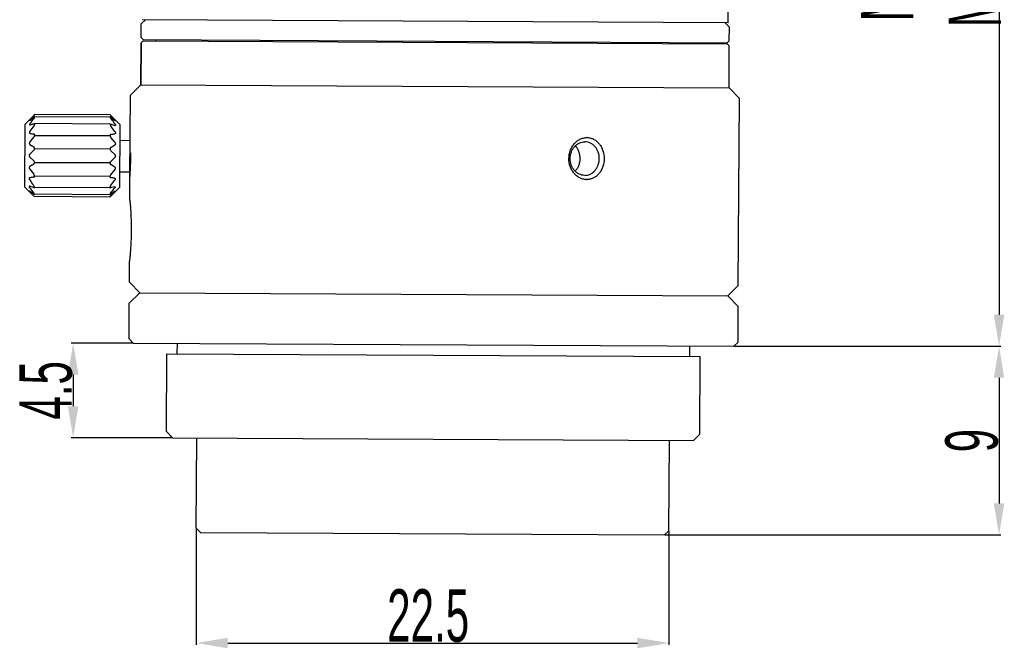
# Model space of a CAD drawing. Header units: millimetres. Extents: x 1187 to 1392, y 949 to 1090.
# Tile 1 of 3: x 1187 to 1281, y 967 to 1027. Entities that reach past the tile are written whole.
import ezdxf

# ---------------------------------------------------------------- set-up
doc = ezdxf.new("R2010")
doc.units = ezdxf.units.MM
doc.header["$LTSCALE"] = 23.1
doc.header["$PDMODE"] = 3
doc.header["$PDSIZE"] = 8
doc.linetypes.add('HIDDEN', pattern=[0.2, 0.1, -0.1])
doc.layers.get('0').update_dxf_attribs({"linetype": 'CONTINUOUS'})
doc.layers.get('Defpoints').update_dxf_attribs({"linetype": 'CONTINUOUS'})
doc.layers.add('02___PRT_ALL_AXES', color=7, linetype='CONTINUOUS')
doc.layers.add('DEFAULT_2', color=8, linetype='HIDDEN')
doc.styles.get("Standard").update_dxf_attribs({"font": 'txt', "width": 0.6})
doc.dimstyles.get("Standard").update_dxf_attribs({"dimtxt": 2.8, "dimasz": 3, "dimexe": 0.18, "dimexo": 0.0625, "dimgap": 0.09, "dimtad": 1, "dimdec": 1, "dimlfac": 0.5, "dimdsep": 46, "dimtxsty": 'STANDARD', "dimblk": '_FILLED', "dimcen": 0.09, "dimadec": 0, "dimazin": 0, "dimtp": 0.001, "dimtm": 0.001, "dimtfac": 1, "dimtdec": 1, "dimtofl": 0, "dimtmove": 0, "dimatfit": 3, "dimldrblk": '_FILLED', "dimfxl": 1, "dimtolj": 1, "dimarcsym": 0})

# ---------------------------------------------------------------- blocks, each defined once
blk = doc.blocks.new('_FILLED')
at = {"color": 0, "linetype": 'ByBlock'}
blk.add_solid([(0, 0), (-1, 0.167), (-1, -0.167)], dxfattribs=at)
blk = doc.blocks.new('*D43')
at = {"color": 0, "lineweight": -2}
for p, q in [((1204.297, 978.399), (1204.297, 967.339)), ((1249.297, 978.156), (1249.297, 967.339)), ((1207.297, 967.519), (1246.297, 967.519))]:
    blk.add_line(p, q, dxfattribs=at)
at = {"layer": 'Defpoints', "color": 0}
for p in [(1204.297, 978.462), (1249.297, 978.218), (1249.297, 967.519)]:
    blk.add_point(p, dxfattribs=at)
at = {"color": 0, "linetype": 'ByBlock', "lineweight": -2, "xscale": 3, "yscale": 3, "zscale": 3, "rotation": 180}
blk.add_blockref('_FILLED', (1204.297, 967.519), dxfattribs=at)
at = {"color": 0, "linetype": 'ByBlock', "lineweight": -2, "xscale": 3, "yscale": 3, "zscale": 3}
blk.add_blockref('_FILLED', (1249.297, 967.519), dxfattribs=at)
at = {"color": 0, "insert": (1226.374, 970.109), "char_height": 2.8, "attachment_point": 5}
blk.add_mtext('\\A1;{{\\H1.7857x;22.5}}', dxfattribs=at)
blk = doc.blocks.new('*D44')
at = {"color": 0, "lineweight": -2}
for p, q in [((1256.001, 1078.284), (1280.92, 1078.284)), ((1280.74, 1075.284), (1280.74, 998.785)), ((1255.554, 995.785), (1280.92, 995.785))]:
    blk.add_line(p, q, dxfattribs=at)
at = {"layer": 'Defpoints', "color": 0}
for p in [(1255.938, 1078.284), (1255.492, 995.785), (1280.74, 995.785)]:
    blk.add_point(p, dxfattribs=at)
at = {"color": 0, "linetype": 'ByBlock', "lineweight": -2, "xscale": 3, "yscale": 3, "zscale": 3}
for p, rotation in [((1280.74, 1078.284), 90), ((1280.74, 995.785), 270)]:
    blk.add_blockref('_FILLED', p, dxfattribs=dict(at, rotation=rotation))
at = {"color": 0, "insert": (1274.295, 1037.034), "char_height": 2.8, "attachment_point": 5, "rotation": 90}
blk.add_mtext('\\A1;{{\\H1.7857x;Min\\fSimSun|b0|i0|c134|p2;：\\Ftxt|c134;41.25\\PMax\\fSimSun|b0|i0|c134|p2;：\\Ftxt|c134;41.43}}', dxfattribs=at)
blk = doc.blocks.new('*D45')
at = {"color": 0, "lineweight": -2}
for p, q in [((1255.617, 995.785), (1280.92, 995.785)), ((1280.74, 992.785), (1280.74, 980.82)), ((1248.957, 977.82), (1280.92, 977.82))]:
    blk.add_line(p, q, dxfattribs=at)
at = {"layer": 'Defpoints', "color": 0}
for p in [(1255.554, 995.785), (1248.895, 977.82), (1280.74, 977.82)]:
    blk.add_point(p, dxfattribs=at)
at = {"color": 0, "linetype": 'ByBlock', "lineweight": -2, "xscale": 3, "yscale": 3, "zscale": 3}
for p, rotation in [((1280.74, 995.785), 90), ((1280.74, 977.82), 270)]:
    blk.add_blockref('_FILLED', p, dxfattribs=dict(at, rotation=rotation))
at = {"color": 0, "insert": (1278.15, 986.803), "char_height": 2.8, "attachment_point": 5, "rotation": 90}
blk.add_mtext('\\A1;{{\\H1.7857x;9}}', dxfattribs=at)
blk = doc.blocks.new('*D46')
at = {"color": 0, "lineweight": -2}
for p, q in [((1198.23, 996.094), (1192.388, 996.094)), ((1192.568, 993.094), (1192.568, 990.074)), ((1201.981, 987.074), (1192.388, 987.074))]:
    blk.add_line(p, q, dxfattribs=at)
at = {"layer": 'Defpoints', "color": 0}
for p in [(1198.293, 996.094), (1192.568, 987.074), (1202.044, 987.074)]:
    blk.add_point(p, dxfattribs=at)
at = {"color": 0, "linetype": 'ByBlock', "lineweight": -2, "xscale": 3, "yscale": 3, "zscale": 3}
for p, rotation in [((1192.568, 996.094), 90), ((1192.568, 987.074), 270)]:
    blk.add_blockref('_FILLED', p, dxfattribs=dict(at, rotation=rotation))
at = {"color": 0, "insert": (1189.979, 991.584), "char_height": 2.8, "attachment_point": 5, "rotation": 90}
blk.add_mtext('\\A1;{{\\H1.7857x;4.5}}', dxfattribs=at)

msp = doc.modelspace()

# ---------------------------------------------------------------- linework, layer by layer
at = {"color": 7, "linetype": 'Continuous'}
for p, q in [((1254.958, 1026.588), (1254.985, 1031.488)), ((1254.958, 1026.588), (1199.159, 1026.89)), ((1199.248, 1024.89), (1199.047, 1024.691)), ((1199.248, 1024.89), (1254.848, 1024.589)), ((1199.047, 1024.691), (1199.026, 1020.691)), ((1254.848, 1024.589), (1255.047, 1024.388)), ((1255.025, 1020.388), (1255.047, 1024.388)), ((1198.02, 1019.696), (1199.026, 1020.691)), ((1199.026, 1020.691), (1255.025, 1020.388)), ((1256.009, 1019.394), (1255.025, 1020.388)), ((1198, 1015.896), (1198.02, 1019.696)), ((1255.912, 1001.572), (1256.009, 1019.394)), ((1197.005, 1016.902), (1196.1, 1017.817)), ((1197.005, 1016.902), (1196.973, 1010.902)), ((1197.978, 1011.896), (1198, 1015.896)), ((1198, 1015.896), (1198, 1015.896)), ((1196.997, 1015.402), (1197.997, 1015.396)), ((1196.981, 1012.402), (1197.981, 1012.396)), ((1197.966, 1009.696), (1197.978, 1011.896)), ((1197.978, 1011.896), (1197.978, 1011.896)), ((1196.973, 1010.902), (1196.136, 1010.074)), ((1197.924, 1001.897), (1197.935, 1003.897)), ((1198.919, 1000.891), (1197.924, 1001.897)), ((1254.918, 1000.588), (1255.912, 1001.572)), ((1198.919, 1000.891), (1197.913, 999.897)), ((1198.919, 1000.891), (1254.918, 1000.588)), ((1254.918, 1000.588), (1255.912, 999.583)), ((1197.895, 996.497), (1197.913, 999.897)), ((1255.894, 996.183), (1255.912, 999.583)), ((1198.293, 996.094), (1197.895, 996.497)), ((1198.293, 996.094), (1255.492, 995.785)), ((1202.487, 995.072), (1202.493, 996.072)), ((1251.286, 994.808), (1251.292, 995.808)), ((1255.492, 995.785), (1255.894, 996.183)), ((1201.447, 987.677), (1201.487, 995.077)), ((1201.487, 995.077), (1252.286, 994.802)), ((1252.246, 987.403), (1252.286, 994.802)), ((1202.044, 987.074), (1201.447, 987.677)), ((1251.643, 986.806), (1252.246, 987.403)), ((1202.044, 987.074), (1251.643, 986.806)), ((1204.297, 978.462), (1204.344, 987.062)), ((1249.297, 978.218), (1249.343, 986.818)), ((1204.695, 978.06), (1204.297, 978.462)), ((1204.695, 978.06), (1248.895, 977.82)), ((1248.895, 977.82), (1249.297, 978.218))]:
    msp.add_line(p, q, dxfattribs=at)
for p, q in [((1188.907, 1015.871), (1196.09, 1015.861)), ((1188.902, 1014.613), (1196.084, 1014.603)), ((1188.895, 1013.278), (1196.081, 1013.278)), ((1188.886, 1012.021), (1196.071, 1011.982))]:
    msp.add_line(p, q)
msp.add_open_spline([(1197.966, 1009.696), (1197.966, 1009.698), (1197.967, 1009.688), (1197.967, 1009.683), (1197.97, 1009.662), (1197.972, 1009.64), (1197.975, 1009.608), (1197.98, 1009.553), (1197.987, 1009.467), (1197.998, 1009.345), (1198.01, 1009.198), (1198.023, 1009.029), (1198.036, 1008.837), (1198.049, 1008.626), (1198.067, 1008.312), (1198.084, 1007.888), (1198.097, 1007.352), (1198.1, 1006.796), (1198.091, 1006.24), (1198.073, 1005.704), (1198.05, 1005.28), (1198.03, 1004.966), (1198.014, 1004.755), (1197.999, 1004.564), (1197.984, 1004.394), (1197.97, 1004.248), (1197.959, 1004.126), (1197.95, 1004.04), (1197.944, 1003.985), (1197.941, 1003.953), (1197.939, 1003.931), (1197.936, 1003.91), (1197.936, 1003.905), (1197.935, 1003.895), (1197.935, 1003.896)], degree=3, knots=[0, 0, 0, 0, 0.000584, 0.002362, 0.005336, 0.009511, 0.01489, 0.021466, 0.038137, 0.059309, 0.084715, 0.114104, 0.147231, 0.183768, 0.223309, 0.30972, 0.403103, 0.499975, 0.596848, 0.690233, 0.776648, 0.816192, 0.852733, 0.885865, 0.915258, 0.940665, 0.96184, 0.978517, 0.985097, 0.990479, 0.994657, 0.997634, 0.999414, 1, 1, 1, 1], dxfattribs=at)
at = {"layer": '02___PRT_ALL_AXES', "color": 7, "linetype": 'Continuous'}
for p, q in [((1199.057, 1026.491), (1199.459, 1026.889)), ((1199.05, 1025.191), (1199.057, 1026.491)), ((1255.056, 1026.188), (1254.658, 1026.59)), ((1255.049, 1024.888), (1255.056, 1026.188)), ((1199.249, 1024.99), (1199.05, 1025.191)), ((1199.249, 1024.99), (1254.848, 1024.689)), ((1200.448, 1024.883), (1200.449, 1024.983)), ((1254.848, 1024.689), (1255.049, 1024.888)), ((1199.026, 1020.691), (1199.047, 1024.691)), ((1253.648, 1024.595), (1253.648, 1024.695)), ((1255.025, 1020.388), (1255.047, 1024.388)), ((1188.005, 1016.95), (1188.92, 1017.855)), ((1188.005, 1016.95), (1188.842, 1017.778)), ((1188.41, 1017.294), (1188.464, 1017.325)), ((1188.464, 1017.373), (1188.44, 1017.345)), ((1188.844, 1017.776), (1188.464, 1017.373)), ((1188.464, 1017.325), (1188.843, 1017.6)), ((1188.908, 1017.632), (1188.843, 1017.6)), ((1188.844, 1017.776), (1188.92, 1017.855)), ((1196.111, 1017.593), (1188.907, 1017.632)), ((1196.1, 1017.817), (1188.92, 1017.855)), ((1196.176, 1017.737), (1196.1, 1017.817)), ((1196.175, 1017.56), (1196.11, 1017.593)), ((1196.175, 1017.56), (1196.551, 1017.282)), ((1196.551, 1017.329), (1196.176, 1017.737)), ((1197.005, 1016.902), (1196.178, 1017.738)), ((1196.551, 1017.329), (1196.575, 1017.301)), ((1187.973, 1010.95), (1188.005, 1016.951)), ((1187.973, 1010.951), (1188.005, 1016.95)), ((1188.433, 1016.866), (1188.461, 1016.871)), ((1188.461, 1016.871), (1188.839, 1016.983)), ((1188.871, 1016.988), (1188.839, 1016.983)), ((1196.141, 1016.948), (1188.87, 1016.988)), ((1196.172, 1016.943), (1196.14, 1016.948)), ((1196.172, 1016.943), (1196.548, 1016.827)), ((1196.577, 1016.822), (1196.548, 1016.827)), ((1196.604, 1017.249), (1196.551, 1017.282)), ((1188.832, 1015.723), (1188.453, 1015.257)), ((1196.54, 1015.214), (1196.165, 1015.683)), ((1188.451, 1015.001), (1188.827, 1014.768)), ((1196.16, 1014.729), (1196.538, 1014.957)), ((1188.445, 1013.812), (1188.82, 1013.438)), ((1188.826, 1014.454), (1188.446, 1014.084)), ((1196.152, 1013.398), (1196.532, 1013.768)), ((1196.533, 1014.041), (1196.158, 1014.414)), ((1188.438, 1012.639), (1188.813, 1012.169)), ((1188.818, 1013.124), (1188.44, 1012.895)), ((1196.527, 1012.851), (1196.151, 1013.084)), ((1196.146, 1012.129), (1196.526, 1012.595)), ((1187.973, 1010.951), (1188.8, 1010.114)), ((1187.973, 1010.951), (1188.8, 1010.114)), ((1188.43, 1011.025), (1188.401, 1011.03)), ((1188.806, 1010.909), (1188.43, 1011.025)), ((1188.806, 1010.909), (1188.838, 1010.904)), ((1196.108, 1010.864), (1188.837, 1010.904)), ((1196.973, 1010.902), (1196.058, 1009.997)), ((1196.107, 1010.864), (1196.139, 1010.869)), ((1196.517, 1010.981), (1196.139, 1010.869)), ((1196.517, 1010.981), (1196.545, 1010.986)), ((1188.427, 1010.57), (1188.374, 1010.603)), ((1188.403, 1010.551), (1188.427, 1010.523)), ((1188.803, 1010.292), (1188.427, 1010.57)), ((1188.427, 1010.523), (1188.802, 1010.116)), ((1188.803, 1010.292), (1188.868, 1010.259)), ((1196.071, 1010.22), (1188.867, 1010.259)), ((1196.058, 1009.997), (1188.878, 1010.036)), ((1196.07, 1010.22), (1196.135, 1010.252)), ((1196.514, 1010.527), (1196.135, 1010.252)), ((1196.135, 1010.076), (1196.514, 1010.479)), ((1196.514, 1010.527), (1196.568, 1010.559)), ((1196.538, 1010.507), (1196.514, 1010.479))]:
    msp.add_line(p, q, dxfattribs=at)
for centre, radius, start, end in [((1200.483, 1007.953), 15.049, 140.67037, 143.01195), ((1184.431, 1008.04), 15.049, 36.36823, 38.70982), ((1201.152, 1007.116), 15.651, 141.88215, 144.19648), ((1183.753, 1007.21), 15.651, 35.18371, 37.49803), ((1193.188, 1042.762), 27.114, 259.95106, 260.75915), ((1191.688, 1045.371), 29.751, 278.65684, 279.39332), ((1241.492, 1014.258), 1.403, 90.14541, 90.83465), ((1241.492, 1014.261), 1.4, 89.69016, 90.14532), ((1241.492, 1014.262), 1.399, 89.21489, 89.69009), ((1241.492, 1014.262), 1.399, 88.48167, 89.21488), ((1193.29, 982.481), 29.751, 98.65684, 99.39332), ((1191.79, 985.09), 27.114, 79.95106, 80.75915), ((1200.547, 1019.813), 15.049, 216.36823, 218.70982), ((1201.225, 1020.642), 15.651, 215.18371, 217.49803), ((1184.495, 1019.9), 15.049, 320.67037, 323.01195), ((1183.826, 1020.736), 15.651, 321.88215, 324.19648), ((1241.485, 1013.064), 1.403, 268.53286, 269.23088), ((1241.485, 1013.061), 1.4, 269.23097, 269.69003), ((1241.485, 1013.06), 1.399, 269.6901, 270.16142), ((1241.485, 1013.06), 1.399, 270.16142, 270.88583), ((1180.671, 1002.333), 11.255, 43.18648, 43.74763), ((1204.181, 1002.206), 11.255, 135.63255, 136.19371)]:
    msp.add_arc(centre, radius, start, end, dxfattribs=at)
for points, knots in [([(1188.44, 1017.345), (1188.437, 1017.341), (1188.431, 1017.334), (1188.423, 1017.325), (1188.417, 1017.316), (1188.412, 1017.308), (1188.409, 1017.302), (1188.407, 1017.298), (1188.407, 1017.294), (1188.409, 1017.294), (1188.41, 1017.294)], [0, 0, 0, 0, 0.219283, 0.417264, 0.589494, 0.731579, 0.840088, 0.91379, 0.957619, 1, 1, 1, 1]), ([(1188.842, 1017.491), (1188.849, 1017.499), (1188.862, 1017.516), (1188.88, 1017.541), (1188.896, 1017.565), (1188.908, 1017.586), (1188.916, 1017.602), (1188.918, 1017.614), (1188.919, 1017.621), (1188.917, 1017.63), (1188.911, 1017.632), (1188.908, 1017.632)], [0, 0, 0, 0, 0.192539, 0.376061, 0.545115, 0.692642, 0.811253, 0.857662, 0.895246, 0.948634, 1, 1, 1, 1]), ([(1196.11, 1017.593), (1196.107, 1017.593), (1196.101, 1017.591), (1196.098, 1017.582), (1196.099, 1017.575), (1196.102, 1017.563), (1196.109, 1017.547), (1196.121, 1017.525), (1196.137, 1017.502), (1196.155, 1017.476), (1196.168, 1017.46), (1196.174, 1017.451)], [0, 0, 0, 0, 0.051366, 0.104754, 0.142338, 0.188747, 0.307358, 0.454885, 0.623939, 0.807461, 1, 1, 1, 1]), ([(1188.462, 1017.007), (1188.449, 1016.99), (1188.432, 1016.965), (1188.415, 1016.931), (1188.407, 1016.909), (1188.404, 1016.891), (1188.408, 1016.876), (1188.419, 1016.867), (1188.428, 1016.866), (1188.433, 1016.866)], [0, 0, 0, 0, 0.363516, 0.52372, 0.659706, 0.766284, 0.84647, 0.917787, 1, 1, 1, 1]), ([(1188.838, 1016.778), (1188.856, 1016.8), (1188.88, 1016.836), (1188.904, 1016.885), (1188.914, 1016.919), (1188.917, 1016.948), (1188.91, 1016.972), (1188.892, 1016.986), (1188.878, 1016.988), (1188.871, 1016.988)], [0, 0, 0, 0, 0.339681, 0.498664, 0.639401, 0.753366, 0.840917, 0.917001, 1, 1, 1, 1]), ([(1196.14, 1016.948), (1196.133, 1016.948), (1196.119, 1016.947), (1196.101, 1016.933), (1196.094, 1016.91), (1196.096, 1016.88), (1196.106, 1016.846), (1196.129, 1016.797), (1196.153, 1016.761), (1196.171, 1016.738)], [0, 0, 0, 0, 0.082999, 0.159083, 0.246634, 0.360599, 0.501336, 0.660319, 1, 1, 1, 1]), ([(1196.549, 1016.963), (1196.562, 1016.946), (1196.578, 1016.921), (1196.596, 1016.887), (1196.603, 1016.865), (1196.606, 1016.846), (1196.602, 1016.831), (1196.59, 1016.823), (1196.581, 1016.822), (1196.577, 1016.822)], [0, 0, 0, 0, 0.363516, 0.52372, 0.659706, 0.766284, 0.84647, 0.917787, 1, 1, 1, 1]), ([(1196.575, 1017.301), (1196.578, 1017.297), (1196.584, 1017.29), (1196.591, 1017.28), (1196.598, 1017.272), (1196.602, 1017.264), (1196.606, 1017.258), (1196.607, 1017.254), (1196.607, 1017.25), (1196.605, 1017.249), (1196.604, 1017.249)], [0, 0, 0, 0, 0.219283, 0.417264, 0.589494, 0.731579, 0.840088, 0.91379, 0.957619, 1, 1, 1, 1]), ([(1188.458, 1016.272), (1188.442, 1016.251), (1188.422, 1016.217), (1188.405, 1016.169), (1188.399, 1016.136), (1188.403, 1016.106), (1188.415, 1016.084), (1188.435, 1016.069), (1188.449, 1016.065), (1188.457, 1016.063)], [0, 0, 0, 0, 0.321436, 0.472156, 0.606757, 0.720542, 0.817417, 0.907674, 1, 1, 1, 1]), ([(1188.832, 1015.723), (1188.854, 1015.748), (1188.882, 1015.791), (1188.905, 1015.853), (1188.912, 1015.898), (1188.907, 1015.939), (1188.89, 1015.971), (1188.864, 1015.992), (1188.844, 1015.998), (1188.834, 1015.999)], [0, 0, 0, 0, 0.299378, 0.450131, 0.590623, 0.712273, 0.815069, 0.90782, 1, 1, 1, 1]), ([(1196.166, 1015.96), (1196.156, 1015.958), (1196.136, 1015.952), (1196.11, 1015.932), (1196.093, 1015.9), (1196.088, 1015.859), (1196.094, 1015.814), (1196.116, 1015.752), (1196.144, 1015.709), (1196.165, 1015.683)], [0, 0, 0, 0, 0.09218, 0.184931, 0.287727, 0.409377, 0.549869, 0.700622, 1, 1, 1, 1]), ([(1196.545, 1016.229), (1196.561, 1016.207), (1196.581, 1016.172), (1196.597, 1016.124), (1196.602, 1016.091), (1196.598, 1016.062), (1196.586, 1016.04), (1196.566, 1016.025), (1196.552, 1016.021), (1196.544, 1016.02)], [0, 0, 0, 0, 0.321436, 0.472156, 0.606757, 0.720542, 0.817417, 0.907674, 1, 1, 1, 1]), ([(1241.449, 1011.662), (1241.338, 1011.664), (1241.114, 1011.697), (1240.795, 1011.822), (1240.503, 1012.017), (1240.249, 1012.272), (1240.043, 1012.578), (1239.84, 1013.036), (1239.738, 1013.671), (1239.847, 1014.304), (1240.055, 1014.76), (1240.264, 1015.063), (1240.521, 1015.316), (1240.815, 1015.508), (1241.136, 1015.629), (1241.36, 1015.659), (1241.471, 1015.661)], [0, 0, 0, 0, 0.057835, 0.116828, 0.177378, 0.23959, 0.303333, 0.368319, 0.500004, 0.631688, 0.696674, 0.760416, 0.822626, 0.883174, 0.942166, 1, 1, 1, 1]), ([(1241.529, 1015.661), (1241.639, 1015.658), (1241.859, 1015.625), (1242.172, 1015.5), (1242.454, 1015.305), (1242.695, 1015.049), (1242.889, 1014.743), (1243.078, 1014.283), (1243.171, 1013.652), (1243.071, 1013.022), (1242.877, 1012.564), (1242.68, 1012.26), (1242.436, 1012.007), (1242.152, 1011.815), (1241.838, 1011.693), (1241.617, 1011.663), (1241.507, 1011.661)], [0, 0, 0, 0, 0.058133, 0.116733, 0.176559, 0.238114, 0.301561, 0.366742, 0.500004, 0.633266, 0.698444, 0.761891, 0.823443, 0.883268, 0.941867, 1, 1, 1, 1]), ([(1188.453, 1015.257), (1188.436, 1015.236), (1188.408, 1015.191), (1188.39, 1015.115), (1188.404, 1015.044), (1188.435, 1015.012), (1188.451, 1015.001)], [0, 0, 0, 0, 0.277083, 0.554874, 0.79645, 1, 1, 1, 1]), ([(1188.826, 1014.454), (1188.848, 1014.475), (1188.886, 1014.527), (1188.91, 1014.621), (1188.893, 1014.701), (1188.858, 1014.746), (1188.838, 1014.762), (1188.827, 1014.768)], [0, 0, 0, 0, 0.253179, 0.530826, 0.786159, 0.897257, 1, 1, 1, 1]), ([(1196.16, 1014.729), (1196.149, 1014.722), (1196.128, 1014.707), (1196.094, 1014.662), (1196.075, 1014.583), (1196.098, 1014.488), (1196.136, 1014.435), (1196.158, 1014.414)], [0, 0, 0, 0, 0.102743, 0.213841, 0.469174, 0.746821, 1, 1, 1, 1]), ([(1196.54, 1015.214), (1196.556, 1015.193), (1196.583, 1015.146), (1196.601, 1015.071), (1196.586, 1015), (1196.555, 1014.968), (1196.538, 1014.957)], [0, 0, 0, 0, 0.277083, 0.554874, 0.79645, 1, 1, 1, 1]), ([(1241.28, 1012.062), (1241.189, 1012.063), (1241.006, 1012.085), (1240.744, 1012.179), (1240.503, 1012.33), (1240.293, 1012.532), (1240.122, 1012.777), (1239.953, 1013.15), (1239.867, 1013.67), (1239.958, 1014.189), (1240.132, 1014.56), (1240.306, 1014.803), (1240.518, 1015.003), (1240.76, 1015.151), (1241.023, 1015.243), (1241.206, 1015.263), (1241.297, 1015.262)], [0, 0, 0, 0, 0.058089, 0.116891, 0.176996, 0.238758, 0.302267, 0.367347, 0.5, 0.632653, 0.697733, 0.761242, 0.823004, 0.883109, 0.941911, 1, 1, 1, 1]), ([(1240.376, 1012.456), (1240.451, 1012.531), (1240.586, 1012.702), (1240.734, 1012.998), (1240.826, 1013.323), (1240.859, 1013.664), (1240.83, 1014.006), (1240.741, 1014.333), (1240.596, 1014.63), (1240.463, 1014.802), (1240.389, 1014.878)], [0, 0, 0, 0, 0.120018, 0.243975, 0.371107, 0.5, 0.628893, 0.756025, 0.879982, 1, 1, 1, 1]), ([(1241.28, 1012.062), (1241.37, 1012.062), (1241.554, 1012.082), (1241.817, 1012.173), (1242.059, 1012.321), (1242.271, 1012.521), (1242.445, 1012.765), (1242.618, 1013.136), (1242.709, 1013.654), (1242.624, 1014.174), (1242.455, 1014.547), (1242.283, 1014.792), (1242.073, 1014.994), (1241.833, 1015.146), (1241.571, 1015.24), (1241.388, 1015.262), (1241.297, 1015.262)], [0, 0, 0, 0, 0.058089, 0.116891, 0.176996, 0.238758, 0.302267, 0.367347, 0.5, 0.632653, 0.697733, 0.761242, 0.823004, 0.883109, 0.941911, 1, 1, 1, 1]), ([(1188.446, 1014.084), (1188.43, 1014.067), (1188.4, 1014.025), (1188.383, 1013.948), (1188.4, 1013.871), (1188.428, 1013.829), (1188.445, 1013.812)], [0, 0, 0, 0, 0.237387, 0.500076, 0.762681, 1, 1, 1, 1]), ([(1196.533, 1014.041), (1196.55, 1014.023), (1196.579, 1013.981), (1196.595, 1013.904), (1196.578, 1013.827), (1196.549, 1013.785), (1196.532, 1013.768)], [0, 0, 0, 0, 0.237387, 0.500076, 0.762681, 1, 1, 1, 1]), ([(1188.44, 1012.895), (1188.423, 1012.885), (1188.392, 1012.852), (1188.377, 1012.782), (1188.395, 1012.706), (1188.422, 1012.66), (1188.438, 1012.639)], [0, 0, 0, 0, 0.203608, 0.445275, 0.722992, 1, 1, 1, 1]), ([(1188.818, 1013.124), (1188.829, 1013.13), (1188.85, 1013.145), (1188.884, 1013.191), (1188.903, 1013.27), (1188.88, 1013.364), (1188.842, 1013.417), (1188.82, 1013.438)], [0, 0, 0, 0, 0.102743, 0.213842, 0.469174, 0.746821, 1, 1, 1, 1]), ([(1196.152, 1013.398), (1196.13, 1013.378), (1196.092, 1013.325), (1196.068, 1013.231), (1196.085, 1013.152), (1196.12, 1013.106), (1196.14, 1013.09), (1196.151, 1013.084)], [0, 0, 0, 0, 0.253179, 0.530826, 0.786158, 0.897257, 1, 1, 1, 1]), ([(1196.527, 1012.851), (1196.543, 1012.841), (1196.574, 1012.808), (1196.588, 1012.737), (1196.57, 1012.662), (1196.542, 1012.616), (1196.526, 1012.595)], [0, 0, 0, 0, 0.203608, 0.445275, 0.722992, 1, 1, 1, 1]), ([(1188.434, 1011.832), (1188.426, 1011.831), (1188.412, 1011.827), (1188.392, 1011.813), (1188.38, 1011.79), (1188.376, 1011.761), (1188.381, 1011.728), (1188.397, 1011.68), (1188.417, 1011.646), (1188.433, 1011.624)], [0, 0, 0, 0, 0.092339, 0.182633, 0.279539, 0.393389, 0.527967, 0.678645, 1, 1, 1, 1]), ([(1188.812, 1011.892), (1188.822, 1011.894), (1188.842, 1011.9), (1188.868, 1011.92), (1188.885, 1011.952), (1188.89, 1011.993), (1188.884, 1012.039), (1188.862, 1012.101), (1188.834, 1012.143), (1188.813, 1012.169)], [0, 0, 0, 0, 0.09218, 0.184931, 0.287728, 0.409378, 0.54987, 0.700622, 1, 1, 1, 1]), ([(1196.146, 1012.129), (1196.124, 1012.104), (1196.096, 1012.062), (1196.073, 1012), (1196.066, 1011.954), (1196.071, 1011.913), (1196.088, 1011.881), (1196.114, 1011.861), (1196.134, 1011.854), (1196.144, 1011.853)], [0, 0, 0, 0, 0.299378, 0.45013, 0.590622, 0.712272, 0.815069, 0.90782, 1, 1, 1, 1]), ([(1196.521, 1011.789), (1196.529, 1011.787), (1196.544, 1011.783), (1196.563, 1011.768), (1196.575, 1011.746), (1196.579, 1011.717), (1196.573, 1011.683), (1196.556, 1011.636), (1196.536, 1011.602), (1196.52, 1011.58)], [0, 0, 0, 0, 0.092339, 0.182633, 0.279539, 0.393389, 0.527967, 0.678645, 1, 1, 1, 1]), ([(1188.401, 1011.03), (1188.397, 1011.031), (1188.388, 1011.03), (1188.376, 1011.021), (1188.372, 1011.006), (1188.375, 1010.987), (1188.382, 1010.965), (1188.4, 1010.931), (1188.416, 1010.906), (1188.429, 1010.889)], [0, 0, 0, 0, 0.082247, 0.153583, 0.233842, 0.340389, 0.476408, 0.636535, 1, 1, 1, 1]), ([(1188.838, 1010.904), (1188.845, 1010.904), (1188.859, 1010.905), (1188.877, 1010.919), (1188.884, 1010.943), (1188.882, 1010.972), (1188.872, 1011.006), (1188.849, 1011.056), (1188.825, 1011.091), (1188.807, 1011.114)], [0, 0, 0, 0, 0.083, 0.159083, 0.246634, 0.3606, 0.501337, 0.66032, 1, 1, 1, 1]), ([(1196.14, 1011.075), (1196.122, 1011.052), (1196.098, 1011.016), (1196.074, 1010.967), (1196.064, 1010.933), (1196.061, 1010.904), (1196.069, 1010.88), (1196.086, 1010.866), (1196.1, 1010.865), (1196.107, 1010.864)], [0, 0, 0, 0, 0.33968, 0.498663, 0.6394, 0.753366, 0.840917, 0.917, 1, 1, 1, 1]), ([(1196.545, 1010.986), (1196.55, 1010.986), (1196.559, 1010.985), (1196.57, 1010.977), (1196.574, 1010.961), (1196.571, 1010.943), (1196.563, 1010.921), (1196.546, 1010.887), (1196.529, 1010.862), (1196.516, 1010.845)], [0, 0, 0, 0, 0.082247, 0.153583, 0.233842, 0.340389, 0.476408, 0.636535, 1, 1, 1, 1]), ([(1188.374, 1010.603), (1188.373, 1010.603), (1188.371, 1010.602), (1188.371, 1010.599), (1188.372, 1010.594), (1188.376, 1010.588), (1188.38, 1010.58), (1188.387, 1010.572), (1188.394, 1010.562), (1188.4, 1010.555), (1188.403, 1010.551)], [0, 0, 0, 0, 0.042159, 0.086028, 0.159873, 0.268649, 0.410805, 0.582975, 0.780846, 1, 1, 1, 1]), ([(1188.868, 1010.259), (1188.871, 1010.259), (1188.877, 1010.261), (1188.88, 1010.27), (1188.879, 1010.278), (1188.876, 1010.289), (1188.869, 1010.305), (1188.857, 1010.327), (1188.842, 1010.351), (1188.824, 1010.376), (1188.81, 1010.393), (1188.804, 1010.401)], [0, 0, 0, 0, 0.051366, 0.104754, 0.142338, 0.188748, 0.307359, 0.454886, 0.623939, 0.807461, 1, 1, 1, 1]), ([(1196.136, 1010.362), (1196.129, 1010.353), (1196.116, 1010.336), (1196.098, 1010.311), (1196.082, 1010.288), (1196.07, 1010.266), (1196.063, 1010.25), (1196.06, 1010.239), (1196.059, 1010.231), (1196.061, 1010.222), (1196.068, 1010.22), (1196.07, 1010.22)], [0, 0, 0, 0, 0.192539, 0.376061, 0.545114, 0.692641, 0.811252, 0.857662, 0.895246, 0.948634, 1, 1, 1, 1]), ([(1196.568, 1010.559), (1196.569, 1010.559), (1196.571, 1010.558), (1196.571, 1010.554), (1196.569, 1010.55), (1196.566, 1010.544), (1196.561, 1010.536), (1196.555, 1010.527), (1196.547, 1010.518), (1196.541, 1010.511), (1196.538, 1010.507)], [0, 0, 0, 0, 0.042159, 0.086028, 0.159873, 0.268649, 0.410805, 0.582975, 0.780846, 1, 1, 1, 1])]:
    msp.add_open_spline(points, degree=3, knots=knots, dxfattribs=at)
at = {"layer": 'DEFAULT_2', "color": 8, "linetype": 'HIDDEN'}
for p, q in [((1198, 1015.896), (1198, 1015.896)), ((1197.978, 1011.896), (1197.978, 1011.897))]:
    msp.add_line(p, q, dxfattribs=at)
for centre, radius, start, end in [((1241.491, 1014.159), 1.502, 90.11793, 90.76511), ((1241.491, 1014.16), 1.501, 89.69012, 90.11789), ((1241.491, 1014.162), 1.499, 89.24558, 89.69012), ((1241.491, 1014.163), 1.498, 88.55988, 89.24561), ((1241.486, 1013.163), 1.502, 268.60318, 269.25859), ((1241.486, 1013.162), 1.501, 269.25863, 269.69006), ((1241.486, 1013.161), 1.499, 269.69006, 270.13098), ((1241.486, 1013.159), 1.498, 270.13094, 270.80843)]:
    msp.add_arc(centre, radius, start, end, dxfattribs=at)
msp.add_open_spline([(1197.978, 1011.897), (1197.978, 1011.898), (1197.979, 1011.912), (1197.983, 1011.966), (1197.989, 1012.051), (1197.997, 1012.167), (1198.006, 1012.312), (1198.016, 1012.485), (1198.026, 1012.683), (1198.036, 1012.898), (1198.044, 1013.13), (1198.051, 1013.379), (1198.056, 1013.637), (1198.058, 1013.896), (1198.059, 1014.155), (1198.057, 1014.413), (1198.052, 1014.662), (1198.046, 1014.894), (1198.039, 1015.109), (1198.031, 1015.307), (1198.023, 1015.481), (1198.016, 1015.625), (1198.009, 1015.741), (1198.004, 1015.827), (1198.001, 1015.881), (1198, 1015.895), (1198, 1015.896)], degree=3, dxfattribs=at)

# ---------------------------------------------------------------- dimensions: what is measured, and where the dimension line sits
for base, p1, p2, text, picture, middle in [((1280.74, 995.785), (1255.938, 1078.284), (1255.492, 995.785), '{{\\H1.7857x;Min\\fSimSun|b0|i0|c134|p2;：\\Ftxt|c134;41.25\\PMax\\fSimSun|b0|i0|c134|p2;：\\Ftxt|c134;41.43}}', '*D44', (1274.295, 1037.034)), ((1192.568, 987.074), (1198.293, 996.094), (1202.044, 987.074), '{{\\H1.7857x;<>}}', '*D46', (1189.979, 991.584)), ((1280.74, 977.82), (1255.554, 995.785), (1248.895, 977.82), '{{\\H1.7857x;<>}}', '*D45', (1278.15, 986.803))]:
    dim = msp.add_linear_dim(base=base, p1=p1, p2=p2, angle=90, text=text, dimstyle='STANDARD', override={"dimarcsym": 1})
    dim.commit()
    dim.dimension.update_dxf_attribs({"geometry": picture, "text_midpoint": middle})
dim = msp.add_linear_dim(base=(1249.297, 967.519), p1=(1204.297, 978.462), p2=(1249.297, 978.218), text='{{\\H1.7857x;<>}}', dimstyle='STANDARD', override={"dimarcsym": 1})
dim.commit()
dim.dimension.update_dxf_attribs({"geometry": '*D43', "text_midpoint": (1226.374, 967.519), "dimtype": 160})

doc.saveas('drawing.dxf')
